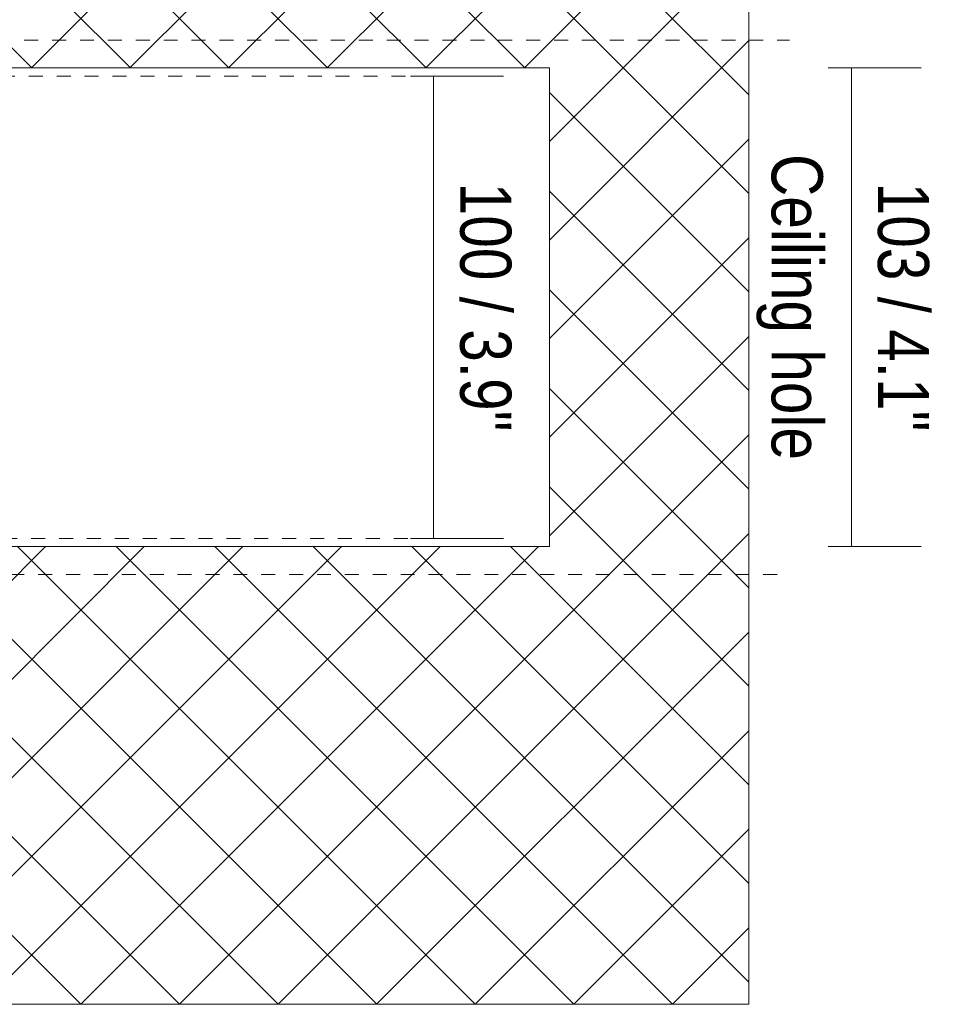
# Model space of a CAD drawing. Header units: millimetres. Extents: x -6861 to -4784, y 84 to 6892.
# Tile 182 of 200: x -4981 to -4784, y 150 to 362. Entities that reach past the tile are written whole.
import ezdxf

# ---------------------------------------------------------------- set-up
doc = ezdxf.new("R2010")
doc.units = ezdxf.units.MM
doc.linetypes.add('Dash', pattern=[6, 3, -3])
doc.layers.add('A-ANNO-DIMS', color=7, linetype='Dash', lineweight=9, true_color=0xd2d2d2)
for name, color, linetype, lineweight in [('A-ANNO-DIMS-5', 7, 'Continuous', 9), ('A-DETL-GENF', 7, 'Continuous', 9), ('E-LITE-EQPM', 7, 'Continuous', 20)]:
    doc.layers.add(name, color=color, linetype=linetype, lineweight=lineweight)
doc.styles.add('Arial Narrow', font='ARIALN.TTF', dxfattribs={"height": 11})
doc.dimstyles.new('FARO_-_2_2mm_Arial_Narrow_mm_Inch_Right', dxfattribs={"dimscale": 304.8, "dimtxt": 11.257741, "dimasz": 0, "dimexe": 0.049213, "dimexo": 0.0625, "dimgap": 0.008202, "dimtad": 1, "dimdec": 0, "dimzin": 0, "dimdsep": 46, "dimtxsty": 'Arial Narrow', "dimblk1": 'NONE', "dimblk2": 'NONE', "dimsah": 1, "dimcen": 0.09, "dimadec": 0, "dimazin": 0, "dimtfac": 1, "dimtdec": 4, "dimtix": 1, "dimtmove": 0, "dimatfit": 3, "dimfxl": 0.016404, "dimfxlon": 1, "dimtvp": 1, "dimtolj": 1, "dimtzin": 0, "dimarcsym": 2})

# ---------------------------------------------------------------- blocks, each defined once
blk = doc.blocks.new('DIMBLOCK22-Lateral_PDF')
at = {"layer": 'A-ANNO-DIMS-5', "color": 251, "true_color": 0x5b5b5b, "transparency": 16777216}
for p, q in [((-4896.57, 349.75), (-4876.57, 349.75)), ((-4891.57, 349.75), (-4896.57, 349.75)), ((-4891.57, 349.75), (-4891.57, 250.25)), ((-4891.57, 250.25), (-4896.57, 250.25)), ((-4891.77, 250.25), (-4876.57, 250.25))]:
    blk.add_line(p, q, dxfattribs=at)
at = {"layer": 'A-ANNO-DIMS-5', "color": 0, "transparency": 16777216, "insert": (-4874.86, 326.8), "char_height": 11, "width": 64.3299, "attachment_point": 1, "rotation": 270, "line_spacing_factor": 0.974696, "style": 'Arial Narrow'}
blk.add_mtext('100 / 3.9"', dxfattribs=at)
blk = doc.blocks.new('_None')
blk = doc.blocks.new('DIMBLOCK24-Lateral_PDF')
at = {"layer": 'A-ANNO-DIMS-5', "color": 251, "true_color": 0x5b5b5b, "transparency": 16777216}
for p, q in [((-4806.7, 351.5), (-4786.7, 351.5)), ((-4801.7, 351.5), (-4806.7, 351.5)), ((-4801.7, 351.5), (-4801.7, 248.5)), ((-4806.7, 248.5), (-4786.7, 248.5)), ((-4801.7, 248.5), (-4806.7, 248.5))]:
    blk.add_line(p, q, dxfattribs=at)
at = {"layer": 'A-ANNO-DIMS-5', "color": 0, "transparency": 16777216, "char_height": 11, "attachment_point": 1, "rotation": 270, "line_spacing_factor": 0.974696, "style": 'Arial Narrow'}
for s, insert, width in [('Ceiling hole', (-4807.85, 332.97), 79.1258), ('103 / 4.1"', (-4784.98, 326.8), 64.3299)]:
    blk.add_mtext(s, dxfattribs=dict(at, insert=insert, width=width))

msp = doc.modelspace()

# ---------------------------------------------------------------- hatches: boundary and pattern name
at = {"layer": 'A-DETL-GENF', "true_color": 0xaaaaaa}
h = msp.add_hatch(dxfattribs=at)
h.set_pattern_fill('FP_2', color=253, style=0, pattern_type=2)
h.set_pattern_definition([(45, (-4840.205, 277.281), (-10.6066, 10.6066), []), (135, (-4840.205, 277.281), (-10.6066, -10.6066), [])])
h.paths.add_polyline_path([(-5061.66, 150), (-4823.76, 150), (-4823.76, 450), (-5061.66, 450), (-5061.66, 351.5), (-4866.66, 351.5), (-4866.66, 248.5), (-5061.66, 248.5), (-5061.66, 159.16)])

# ---------------------------------------------------------------- linework, layer by layer
at = {"layer": 'A-ANNO-DIMS', "color": 9, "linetype": 'Continuous', "true_color": 0xc8c8c8}
for p, q in [((-4823.76, 150), (-4823.76, 450)), ((-4866.66, 351.5), (-4866.66, 300)), ((-4866.66, 300), (-4866.66, 248.5)), ((-5061.66, 150), (-4823.76, 150))]:
    msp.add_line(p, q, dxfattribs=at)
at = {"layer": 'A-ANNO-DIMS'}
for p, q in [((-5081.66, 357.5), (-4815.04, 357.5)), ((-5062.66, 349.75), (-4892.91, 349.75)), ((-5062.16, 250.25), (-4888.71, 250.25)), ((-5078.66, 242.5), (-4815.04, 242.5))]:
    msp.add_line(p, q, dxfattribs=at)
at = {"layer": 'E-LITE-EQPM', "color": 253, "true_color": 0xaaaaaa}
for p, q in [((-5061.66, 351.5), (-4866.66, 351.5)), ((-4866.66, 248.5), (-5061.66, 248.5))]:
    msp.add_line(p, q, dxfattribs=at)

# ---------------------------------------------------------------- dimensions: what is measured, and where the dimension line sits
at = {"layer": 'A-ANNO-DIMS', "color": 251, "linetype": 'Continuous', "true_color": 0x5b5b5b}
dim = msp.add_linear_dim(base=(-4891.57178883, 250.25), p1=(-4896.57178883, 349.75), p2=(-4896.57178883, 250.25), angle=90, dimstyle='FARO_-_2_2mm_Arial_Narrow_mm_Inch_Right', override={"dimtad": 4, "dimpost": '<>', "dimfxl": 99.5}, dxfattribs=at)
dim.commit()
dim.dimension.update_dxf_attribs({"geometry": 'DIMBLOCK22-Lateral_PDF', "text_midpoint": (-4881.95105209, 300)})
dim = msp.add_linear_dim(base=(-4801.7, 248.5), p1=(-4806.7, 351.5), p2=(-4806.7, 248.5), angle=90, text='<>\\XCeiling hole', dimstyle='FARO_-_2_2mm_Arial_Narrow_mm_Inch_Right', override={"dimtad": 4, "dimpost": '<>', "dimfxl": 103}, dxfattribs=at)
dim.commit()
dim.dimension.update_dxf_attribs({"geometry": 'DIMBLOCK24-Lateral_PDF', "text_midpoint": (-4801.7, 300)})

doc.saveas('drawing.dxf')
